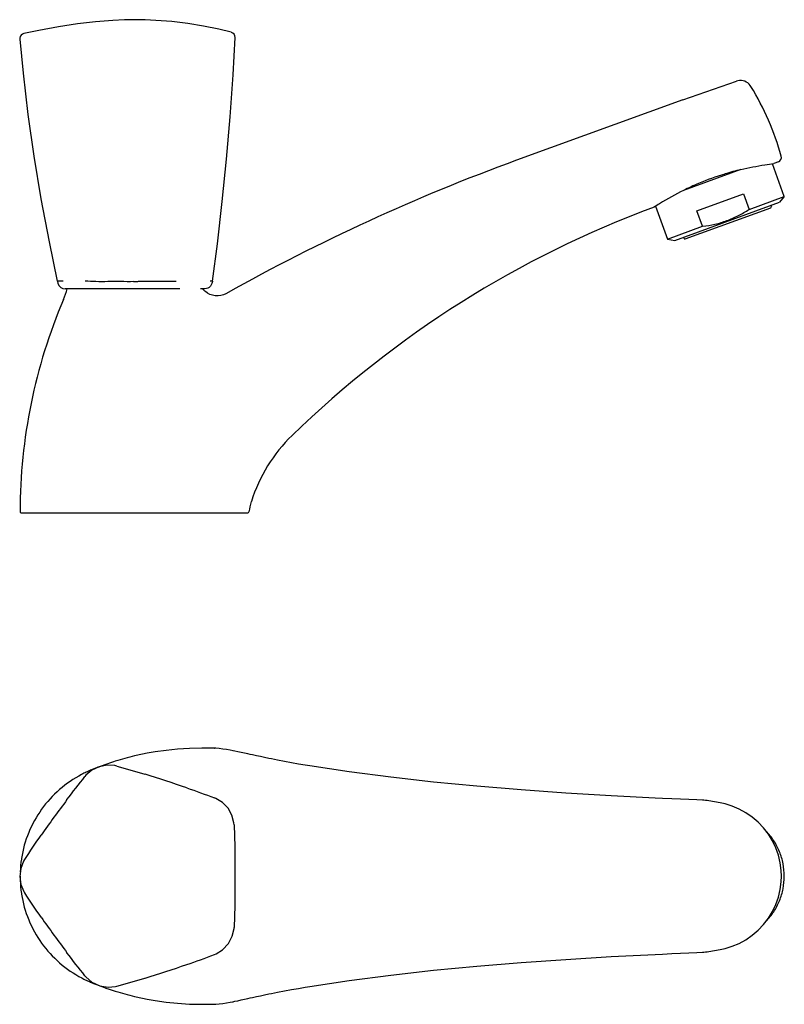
# Model space of a CAD drawing. Header units: millimetres. Extents: x 36 to 336, y 100 to 334.
# Tile 2 of 2: x 189 to 336, y 144 to 334. Entities that reach past the tile are written whole.
import ezdxf

# ---------------------------------------------------------------- set-up
doc = ezdxf.new("R2010")
doc.units = ezdxf.units.MM
doc.header["$LTSCALE"] = 23.1
doc.layers.get('0').update_dxf_attribs({"linetype": 'CONTINUOUS'})
doc.layers.add('FLAECHEN', color=7, linetype='CONTINUOUS')

msp = doc.modelspace()

# ---------------------------------------------------------------- linework, layer by layer
at = {"color": 7, "linetype": 'CONTINUOUS'}
for p, q in [((208.84, 334.01), (208.83, 334.01)), ((212.88, 334.01), (212.88, 334.01)), ((327.92, 305.07), (316.87, 301.05)), ((336.34, 299.85), (334.03, 306.21)), ((315.21, 291.4), (335.41, 298.75)), ((319.47, 297.1), (328.49, 300.38)), ((328.49, 300.38), (329.57, 297.39)), ((329.57, 297.39), (336.34, 299.85)), ((336.34, 299.85), (335.41, 298.75)), ((311.48, 298), (313.79, 291.65)), ((317.18, 291.69), (333.72, 297.71)), ((320.56, 294.11), (319.47, 297.1)), ((333.77, 298.15), (333.84, 297.96)), ((313.79, 291.65), (320.56, 294.11)), ((313.79, 291.65), (315.21, 291.4)), ((316.92, 291.81), (316.86, 291.99)), ((196.98, 283.54), (195.9, 283.54)), ((211.92, 283.54), (213.14, 283.54)), ((213.14, 283.54), (218.84, 283.54)), ((225.88, 283.54), (225.44, 283.54)), ((219.56, 282.04), (197.39, 282.04)), ((224.18, 282.05), (223.56, 282.05)), ((224.39, 282.04), (223.75, 282.04)), ((188.88, 238.74), (232.71, 238.74))]:
    msp.add_line(p, q, dxfattribs=at)
for points in [[(208.83, 334.01), (206.62, 333.91), (203.27, 333.64), (199.77, 333.22), (196.12, 332.65), (192.32, 331.95), (189.41, 331.36)], [(212.88, 334.01), (212.14, 334.03), (211.45, 334.04), (210.74, 334.04), (210, 334.04), (209.28, 334.02), (208.84, 334.01)], [(229.5, 331.6), (227.09, 332.19), (224.12, 332.8), (221.1, 333.29), (218.03, 333.66), (214.93, 333.91), (212.88, 334.01)], [(189.41, 331.36), (189.15, 331.27), (188.89, 331.07), (188.7, 330.8), (188.62, 330.48), (188.61, 330.3)], [(188.61, 330.3), (189.25, 323.69), (190.19, 315.75), (191.33, 307.66), (192.69, 299.44), (194.28, 291.08), (195.88, 283.54)], [(225.88, 283.54), (226.81, 290.72), (227.75, 298.9), (228.57, 307.11), (229.28, 315.28), (229.86, 323.4), (230.25, 330.59)], [(195.9, 283.54), (196.01, 283.07), (196.23, 282.62), (196.57, 282.29), (196.97, 282.1), (197.39, 282.04)], [(207.38, 189.79), (206.97, 189.89), (205.48, 189.99), (203.94, 189.68), (202.54, 189), (201.41, 188.02), (201.22, 187.79)], [(230.03, 178.42), (230, 178.84), (229.63, 180.29), (228.87, 181.66), (227.78, 182.79), (226.51, 183.55), (226.22, 183.67)], [(189.57, 171.76), (189.36, 171.41), (188.8, 170.02), (188.61, 168.46), (188.83, 166.91), (189.41, 165.54), (189.57, 165.28)], [(226.22, 153.37), (226.56, 153.51), (227.82, 154.31), (228.93, 155.52), (229.69, 156.96), (230.02, 158.4), (230.03, 158.61)], [(201.22, 149.25), (201.44, 148.99), (202.57, 148.04), (204.07, 147.35), (205.68, 147.06), (207.15, 147.19), (207.38, 147.25)]]:
    msp.add_lwpolyline(points, dxfattribs=at)
for centre, radius, start, end in [((229.25, 330.63), 1, 357.3705, 75.2793), ((340.7, 252.68), 53.93, 103.6941, 107.0925), ((340.44, 253.5), 53.06, 107.0921, 112.9045), ((342.52, 249.3), 57.76, 116.3669, 121.6165), ((340.89, 252.47), 54.19, 112.9124, 116.3082), ((337.26, 257.83), 47.73, 121.6065, 123.0629), ((333.65, 297.89), 0.2, 290, 20), ((317.11, 291.87), 0.2, 200, 290), ((210.34, 294.26), 10.84, 274.8748, 278.4041), ((210.04, 297.89), 14.48, 272.3137, 274.4901), ((210.18, 295.97), 12.55, 274.5365, 274.9441), ((294.33, 238.74), 105.65, 157.041, 179.8913), ((245.38, 237.14), 12.6, 162.553, 171.9016), ((188.88, 238.94), 0.2, 179.8909, 269.9989), ((232.71, 238.94), 0.2, 270.0009, 351.9018), ((223.31, 138.87), 54.35, 100.6655, 103.3114), ((223.19, 139.3), 53.9, 107.3906, 110.6684), ((223.29, 138.97), 54.24, 103.3073, 107.3798), ((210.93, 168.47), 22.26, 115.1353, 117.7112), ((210.85, 168.64), 22.07, 112.774, 115.1355), ((223.5, 138.51), 54.75, 111.3298, 112.773), ((223.35, 138.88), 54.35, 110.6673, 111.3289), ((145.95, -31.34), 229.51, 70.9408, 73.0593), ((380.9, 45), 229.51, 142.9408, 145.0593), ((210.92, 168.51), 22.23, 171.404, 177.8817), ((210.85, 168.52), 22.16, 171.0686, 171.4015), ((0.74, 168.52), 229.51, 358.9408, 1.0593), ((210.8, 168.52), 22.12, 180.0023, 182.1007), ((210.92, 168.53), 22.23, 182.1026, 188.5963), ((210.85, 168.52), 22.16, 188.5988, 188.9346), ((380.9, 292.04), 229.51, 214.9408, 217.0593), ((136.71, 393.63), 256.4, 289.1678, 290.4331), ((148.97, 359.08), 219.73, 286.8935, 289.1065), ((210.93, 168.57), 22.26, 242.3181, 244.8782), ((137.55, 397.76), 260.06, 285.5758, 286.8233), ((210.85, 168.4), 22.07, 244.8779, 247.226), ((223.29, 198.03), 54.21, 247.219, 252.5985), ((223.29, 198.07), 54.24, 252.6194, 256.6927), ((223.31, 198.17), 54.35, 256.6886, 259.3345)]:
    msp.add_arc(centre, radius, start, end, dxfattribs=at)
for points, knots in [([(327.93, 305.07), (329.47, 305.45), (331.6, 305.87), (333.75, 306.18), (334.33, 306.25)], [0, 0, 0, 0, 0.728061, 1, 1, 1, 1]), ([(325.26, 295.21), (325.64, 295.35), (326.39, 295.65), (327.85, 296.34), (328.9, 296.95), (329.57, 297.39)], [0, 0, 0, 0, 0.250041, 0.500083, 1, 1, 1, 1]), ([(320.56, 294.11), (321.36, 294.21), (322.56, 294.41), (324.12, 294.82), (324.88, 295.07), (325.26, 295.21)], [0, 0, 0, 0, 0.499917, 0.749959, 1, 1, 1, 1]), ([(210.62, 283.42), (209.78, 283.39), (208.12, 283.45), (205.69, 283.41), (203.41, 283.4), (201.94, 283.48), (201.25, 283.54)], [0, 0, 0, 0, 0.269994, 0.530756, 0.776315, 1, 1, 1, 1]), ([(225.88, 283.54), (225.84, 283.33), (225.73, 282.95), (225.43, 282.44), (224.96, 282.11), (224.58, 282.05), (224.39, 282.05)], [0, 0, 0, 0, 0.277211, 0.519401, 0.747153, 1, 1, 1, 1]), ([(200.58, 188.18), (199.06, 187.38), (196.18, 185.42), (192.68, 181.57), (190.16, 177.01), (189.22, 173.66), (188.95, 171.96)], [0, 0, 0, 0, 0.249936, 0.499907, 0.749924, 1, 1, 1, 1]), ([(336.34, 168.52), (336.34, 169.33), (336.19, 170.95), (335.5, 173.28), (334.39, 175.42), (333.38, 176.66), (332.83, 177.22)], [0, 0, 0, 0, 0.252693, 0.504198, 0.753524, 1, 1, 1, 1]), ([(332.83, 159.82), (333.38, 160.38), (334.39, 161.62), (335.5, 163.76), (336.19, 166.09), (336.34, 167.71), (336.34, 168.52)], [0, 0, 0, 0, 0.246476, 0.495802, 0.747307, 1, 1, 1, 1]), ([(188.95, 165.07), (189.22, 163.37), (190.16, 160.02), (192.68, 155.47), (196.19, 151.62), (199.06, 149.66), (200.59, 148.86)], [0, 0, 0, 0, 0.250076, 0.500093, 0.750064, 1, 1, 1, 1])]:
    msp.add_open_spline(points, degree=3, knots=knots, dxfattribs=at)
for points in [[(207.38, 189.79), (209.2, 189.28), (211.02, 188.76), (212.82, 188.21)], [(197.74, 183.31), (198.88, 184.82), (200.04, 186.3), (201.22, 187.78)], [(220.89, 185.59), (222.67, 184.97), (224.45, 184.33), (226.22, 183.67)], [(230.03, 178.42), (230.11, 176.54), (230.17, 174.65), (230.21, 172.76)], [(189.58, 171.76), (190.62, 173.33), (191.68, 174.9), (192.76, 176.45)], [(192.76, 160.59), (191.68, 162.14), (190.62, 163.71), (189.58, 165.28)], [(230.21, 164.28), (230.17, 162.39), (230.11, 160.5), (230.03, 158.62)], [(201.22, 149.26), (200.04, 150.74), (198.88, 152.22), (197.74, 153.73)]]:
    msp.add_open_spline(points, degree=3, dxfattribs=at)
at = {"layer": 'FLAECHEN', "color": 7, "linetype": 'CONTINUOUS'}
for p, q in [((316.76, 318.57), (327.09, 322.16)), ((316.76, 318.57), (284.62, 306.87)), ((335.2, 306.57), (334.33, 306.25)), ((226.21, 193.25), (225.93, 193.26)), ((226.21, 193.25), (226.25, 193.25)), ((323.94, 182.7), (321.76, 183.08)), ((323.94, 182.7), (323.94, 182.7)), ((321.76, 153.97), (323.94, 154.34)), ((323.94, 154.34), (323.94, 154.34)), ((225.93, 143.78), (226.21, 143.79)), ((226.21, 143.79), (226.25, 143.79))]:
    msp.add_line(p, q, dxfattribs=at)
for points in [[(329.9, 321.14), (329.75, 321.35), (329.53, 321.6), (329.28, 321.81), (329, 321.99), (328.69, 322.13), (328.37, 322.23), (328.04, 322.28), (327.71, 322.28), (327.37, 322.24), (327.09, 322.16)], [(228.54, 281.13), (228.44, 281.07), (227.96, 280.86), (227.45, 280.73), (226.93, 280.67), (226.4, 280.68), (225.88, 280.78), (225.38, 280.95), (224.92, 281.18), (224.49, 281.49), (224.37, 281.59)], [(225.93, 193.26), (223.83, 193.28), (221.43, 193.22), (219.12, 193.07), (216.9, 192.84), (214.77, 192.54), (213.26, 192.28)], [(229.83, 192.77), (229.3, 192.86), (228.58, 192.99), (227.87, 193.1), (227.18, 193.18), (226.5, 193.24), (226.25, 193.25)], [(233.16, 192.05), (232.72, 192.15), (232.04, 192.3), (231.39, 192.45), (230.77, 192.58), (230.17, 192.7), (229.82, 192.77)], [(237.28, 191.17), (236.72, 191.28), (235.9, 191.45), (235.11, 191.62), (234.34, 191.78), (233.6, 191.95), (233.16, 192.05)], [(244.7, 189.83), (243.75, 189.98), (242.46, 190.2), (241.14, 190.44), (239.79, 190.69), (238.39, 190.95), (237.28, 191.17)], [(311.39, 183.63), (302.89, 184.06), (294.13, 184.59), (285.47, 185.19), (276.93, 185.9), (268.54, 186.71), (260.31, 187.64), (252.25, 188.7), (244.7, 189.83)], [(320.51, 183.21), (319.41, 183.26), (317.87, 183.33), (316.27, 183.4), (314.58, 183.48), (312.83, 183.56), (311.39, 183.63)], [(321.76, 183.08), (321.47, 183.12), (321.13, 183.16), (320.79, 183.19), (320.51, 183.21)], [(335.8, 168.52), (335.75, 169.62), (335.56, 171.1), (335.21, 172.56), (334.71, 173.99), (334.05, 175.36), (333.26, 176.65), (332.34, 177.85), (331.3, 178.95), (330.16, 179.94), (328.93, 180.79), (327.64, 181.5), (326.3, 182.07), (324.93, 182.49), (323.94, 182.7)], [(323.94, 154.34), (324.93, 154.55), (326.3, 154.97), (327.64, 155.54), (328.93, 156.25), (330.16, 157.1), (331.3, 158.09), (332.34, 159.19), (333.26, 160.39), (334.05, 161.68), (334.71, 163.05), (335.21, 164.48), (335.56, 165.94), (335.75, 167.42), (335.8, 168.52)], [(244.7, 147.21), (252.25, 148.34), (260.31, 149.4), (268.54, 150.33), (276.93, 151.14), (285.47, 151.85), (294.13, 152.45), (302.89, 152.98), (311.39, 153.41)], [(311.39, 153.41), (312.83, 153.48), (314.58, 153.56), (316.27, 153.64), (317.87, 153.71), (319.41, 153.78), (320.51, 153.83)], [(320.51, 153.83), (320.79, 153.85), (321.13, 153.88), (321.47, 153.92), (321.76, 153.97)], [(237.28, 145.87), (238.39, 146.09), (239.79, 146.35), (241.14, 146.6), (242.46, 146.84), (243.75, 147.06), (244.7, 147.21)], [(213.26, 144.76), (214.77, 144.5), (216.9, 144.2), (219.12, 143.97), (221.43, 143.82), (223.83, 143.76), (225.93, 143.78)], [(229.82, 144.27), (230.17, 144.34), (230.77, 144.46), (231.39, 144.6), (232.04, 144.74), (232.72, 144.89), (233.16, 144.99)], [(233.16, 144.99), (233.6, 145.09), (234.34, 145.26), (235.11, 145.42), (235.9, 145.59), (236.72, 145.76), (237.28, 145.87)], [(226.25, 143.79), (226.48, 143.8), (227.16, 143.86), (227.85, 143.94), (228.57, 144.05), (229.3, 144.17), (229.83, 144.27)]]:
    msp.add_lwpolyline(points, dxfattribs=at)
for centre, radius, start, end in [((284.32, 293.29), 53.41, 15.6031, 31.428), ((414.38, -49.64), 379.39, 109.9999, 119.3288), ((334.9, 307.41), 0.9, 290, 15.6031), ((380.94, 109.74), 200.6, 110.3386, 134.1371), ((178.08, 287.99), 20.6, 337.0466, 343.219), ((226.72, 284.2), 3.51, 217.9333, 228.0806), ((262.56, 231.74), 30.6, 134.1371, 162.553)]:
    msp.add_arc(centre, radius, start, end, dxfattribs=at)

doc.saveas('drawing.dxf')
